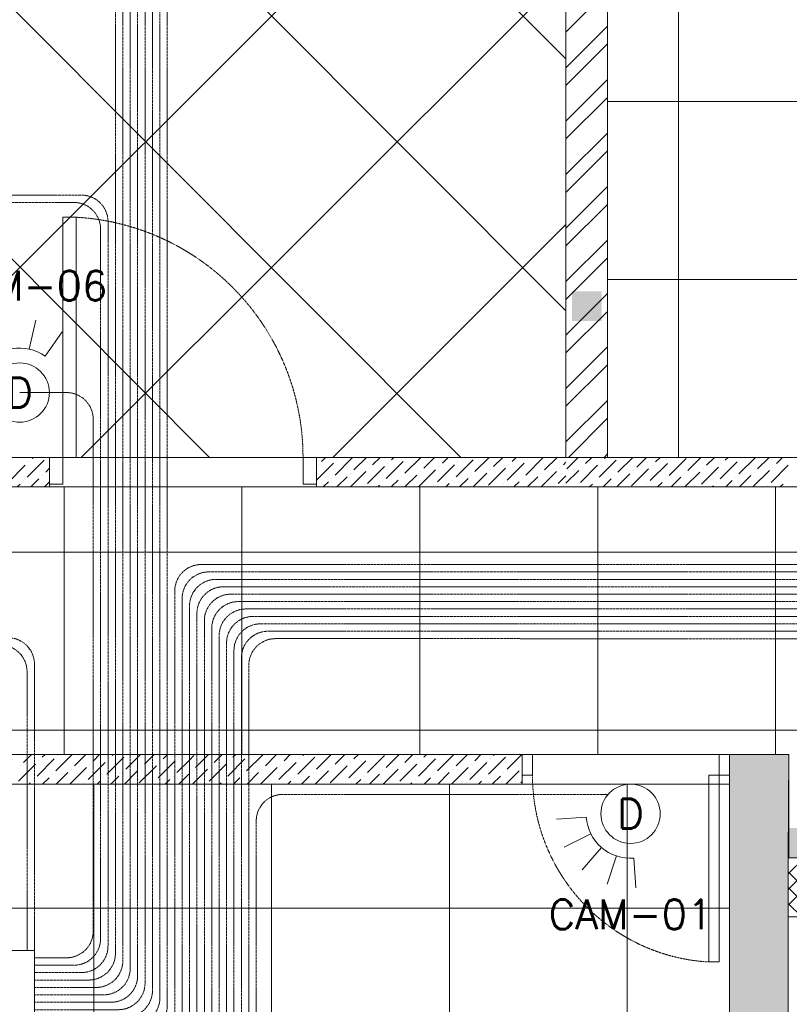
# Model space of a CAD drawing. Header units: millimetres. Extents: x -150 to 17700, y -13097 to 13830.
# Tile 49 of 67: x 12607 to 15204, y 1676 to 4996. Entities that reach past the tile are written whole.
import ezdxf
from ezdxf.enums import TextEntityAlignment as Align

# ---------------------------------------------------------------- set-up
doc = ezdxf.new("R2010")
doc.units = ezdxf.units.MM
doc.header["$MEASUREMENT"] = 0
for name, pattern in [('HIDDENX2', [0.75, 0.5, -0.25]), ('RCP XREF$0$( Hidden )', [0.375, 0.25, -0.125]), ('RCP XREF$0$HIDDEN2', [0.1875, 0.125, -0.0625])]:
    doc.linetypes.add(name, pattern=pattern)
doc.layers.get('0').update_dxf_attribs({"lineweight": 5})
for name, color, linetype, lineweight, true_color in [('M-MEP-ELIT-CABLE', 7, 'HIDDENX2', 20, 0x960000), ('M-MEP-ELIT-EQUIP', 6, 'Continuous', 15, 0xff00ff), ('M-MEP-ELTV-CABLE', 7, 'HIDDENX2', 20, 0x007d00), ('M-MEP-ELTV-CAM', 5, 'Continuous', 20, 0x0000ff), ('RCP XREF$0$A-100MM', 9, 'Continuous', 0, 0x808080), ('RCP XREF$0$A-140MM', 9, 'Continuous', 0, 0x808080), ('RCP XREF$0$A-CEILING-01', 9, 'Continuous', 0, 0x808080), ('RCP XREF$0$A-CEILING-04', 9, 'Continuous', 0, 0x808080), ('RCP XREF$0$A-CEILING-05', 9, 'Continuous', 0, 0x808080), ('RCP XREF$0$A-LINTEL', 9, 'RCP XREF$0$( Hidden )', 0, 0x808080), ('RCP XREF$0$A-Wall & Column', 9, 'Continuous', 0, 0x808080), ('RCP XREF$0$door', 9, 'Continuous', 0, 0x808080), ('RCP XREF$0$EQ', 9, 'Continuous', 0, 0x808080), ('RCP XREF$0$ND_26_HATCH', 9, 'Continuous', 0, 0x808080)]:
    doc.layers.add(name, color=color, linetype=linetype, lineweight=lineweight, true_color=true_color)
doc.layers.add('M-MEP-GEN', color=7, linetype='Continuous', lineweight=5)
doc.styles.get("Standard").update_dxf_attribs({"font": 'romans.shx'})

# ---------------------------------------------------------------- blocks, each defined once
blk = doc.blocks.new('RCP XREF')
at = {"lineweight": 0, "true_color": 0x808080}
h = blk.add_hatch(color=8, dxfattribs=at)
h.dxf.hatch_style = 1
h.paths.add_polyline_path([(14470, 9520), (14570, 9520), (14570, 9420), (14470, 9420)])
h.paths.add_polyline_path([(17250, 9520), (17350, 9520), (17350, 9420), (17250, 9420)])
h.paths.add_polyline_path([(14470, 7708), (14570, 7708), (14570, 7608), (14470, 7608)])
h.paths.add_polyline_path([(14470, 5890), (14570, 5890), (14570, 5790), (14470, 5790)])
h.paths.add_polyline_path([(14470, 4080), (14570, 4080), (14570, 3980), (14470, 3980)])
h.paths.add_polyline_path([(15202, 2270), (15302, 2270), (15302, 2170), (15202, 2170)])
h.paths.add_polyline_path([(17250, 2270), (17350, 2270), (17350, 2170), (17250, 2170)])
h.paths.add_polyline_path([(17250, 4080), (17350, 4080), (17350, 3980), (17250, 3980)])
h.paths.add_polyline_path([(17250, 5890), (17350, 5890), (17350, 5790), (17250, 5790)])
h.paths.add_polyline_path([(17250, 7708), (17350, 7708), (17350, 7608), (17250, 7608)])
at = {"layer": 'RCP XREF$0$ND_26_HATCH', "lineweight": 0, "true_color": 0x808080, "transparency": 33554687}
h = blk.add_hatch(color=8, dxfattribs=at)
h.dxf.hatch_style = 1
h.paths.add_polyline_path([(15200, 0), (15200, 1970), (15400, 1970), (15400, 2043.5), (15400, 2170), (15202, 2170), (15202, 2518), (15002, 2518), (15002, 200), (14369.9, 200), (14369.9, 199.7), (12979.6, 199.7), (12979.6, 198.7), (12313.4, 198.7), (7990, 200), (7990, 850), (7590, 850), (7590, 650), (7790, 650), (7790, 0)])
h.paths.add_polyline_path([(7790, 650), (7590, 650), (7590, 850), (7790, 850)], flags=17)
h.paths.add_polyline_path([(7990, 0), (7790, 0), (7790, 200), (7990, 200)], flags=17)
h.paths.add_polyline_path([(9805, 0), (10005, 0), (10005, 200), (9805, 200)], flags=17)
h.paths.add_polyline_path([(11820, 0), (12020, 0), (12020, 200), (11820, 200)], flags=17)
h.paths.add_polyline_path([(15000, 0), (15200, 0), (15200, 200), (15000, 200)], flags=17)
h.paths.add_polyline_path([(15200, 1970), (15400, 1970), (15400, 2170), (15200, 2170)], flags=17)
at = {"layer": 'RCP XREF$0$A-100MM', "color": 8, "linetype": 'Continuous', "lineweight": 0, "true_color": 0x808080, "transparency": 33554687}
for p, q in [((12649.1, 3516.1), (12653, 3520)), ((13625.5, 3506.4), (13639.1, 3520)), ((13734.6, 3477.7), (13777, 3520)), ((13797.8, 3494.9), (13822.9, 3520)), ((13861, 3512.1), (13868.9, 3520)), ((13907, 3466.2), (13960.8, 3520)), ((13970.2, 3483.4), (14006.8, 3520)), ((14033.4, 3500.6), (14052.7, 3520)), ((14096.6, 3517.9), (14098.7, 3520)), ((14142.5, 3471.9), (14190.6, 3520)), ((14205.7, 3489.1), (14236.6, 3520)), ((14268.9, 3506.4), (14282.6, 3520)), ((14378.1, 3477.7), (14420.4, 3520)), ((14453.1, 3481.6), (14491.5, 3520)), ((14516.3, 3498.9), (14537.5, 3520)), ((14579.5, 3516.1), (14583.4, 3520)), ((14625.5, 3470.1), (14675.3, 3520)), ((14688.7, 3487.4), (14721.3, 3520)), ((14751.9, 3504.6), (14767.3, 3520)), ((14861, 3475.9), (14905.2, 3520)), ((14924.2, 3493.1), (14951.1, 3520)), ((14987.4, 3510.3), (14997.1, 3520)), ((15033.4, 3464.4), (15089, 3520)), ((15096.6, 3481.6), (15135, 3520)), ((15159.8, 3498.9), (15180.9, 3520)), ((12568.7, 3435.7), (12626.1, 3493.1)), ((12631.9, 3452.9), (12689.3, 3510.3)), ((12637.6, 3504.6), (12637.6, 3504.6)), ((13608.2, 3443.2), (13665.7, 3500.6)), ((13614, 3494.9), (13614, 3494.9)), ((13671.4, 3460.4), (13728.9, 3517.9)), ((13677.2, 3512.1), (13677.2, 3512.1)), ((13780.6, 3431.7), (13838, 3489.1)), ((13843.8, 3448.9), (13901.2, 3506.4)), ((13849.5, 3500.6), (13849.5, 3500.6)), ((13912.7, 3517.9), (13912.7, 3517.9)), ((14016.1, 3437.4), (14073.6, 3494.9)), ((14021.9, 3489.1), (14021.9, 3489.1)), ((14079.3, 3454.7), (14136.8, 3512.1)), ((14085.1, 3506.4), (14085.1, 3506.4)), ((14251.7, 3443.2), (14309.2, 3500.6)), ((14257.4, 3494.9), (14257.4, 3494.9)), ((14314.9, 3460.4), (14372.3, 3517.9)), ((14320.6, 3512.1), (14320.6, 3512.1)), ((14441.3, 3494.9), (14450, 3503.6)), ((14499.1, 3435.7), (14556.5, 3493.1)), ((14504.8, 3487.4), (14504.8, 3487.4)), ((14562.3, 3452.9), (14619.7, 3510.3)), ((14568, 3504.6), (14568, 3504.6)), ((14734.6, 3441.4), (14792.1, 3498.9)), ((14740.4, 3493.1), (14740.4, 3493.1)), ((14797.8, 3458.6), (14855.3, 3516.1)), ((14803.6, 3510.3), (14803.6, 3510.3)), ((14907, 3429.9), (14964.4, 3487.4)), ((14970.2, 3447.1), (15027.6, 3504.6)), ((14975.9, 3498.9), (14975.9, 3498.9)), ((15039.1, 3516.1), (15039.1, 3516.1)), ((15142.5, 3435.7), (15200, 3493.1)), ((15148.3, 3487.4), (15148.3, 3487.4)), ((12683.6, 3458.6), (12683.6, 3458.6)), ((12695.1, 3470.1), (12708, 3483.1)), ((13677, 3420), (13711.6, 3454.7)), ((13722.9, 3420), (13774.8, 3471.9)), ((13723.1, 3466.2), (13723.1, 3466.2)), ((13786.3, 3483.4), (13786.3, 3483.4)), ((13895.5, 3454.7), (13895.5, 3454.7)), ((13906.8, 3420), (13947.2, 3460.4)), ((13952.9, 3420.2), (14010.4, 3477.7)), ((13958.7, 3471.9), (13958.7, 3471.9)), ((14131, 3460.4), (14131, 3460.4)), ((14136.6, 3420), (14182.8, 3466.2)), ((14188.5, 3425.9), (14246, 3483.4)), ((14194.2, 3477.7), (14194.2, 3477.7)), ((14320.4, 3420), (14355.1, 3454.7)), ((14366.4, 3420), (14418.3, 3471.9)), ((14366.6, 3466.2), (14366.6, 3466.2)), ((14424.1, 3431.7), (14450, 3457.6)), ((14429.8, 3483.4), (14429.8, 3483.4)), ((14450, 3432.5), (14493.3, 3475.9)), ((14614, 3458.6), (14614, 3458.6)), ((14621.3, 3420), (14665.7, 3464.4)), ((14671.4, 3424.2), (14728.9, 3481.6)), ((14677.2, 3475.9), (14677.2, 3475.9)), ((14849.5, 3464.4), (14849.5, 3464.4)), ((14851.1, 3420), (14901.2, 3470.1)), ((14912.7, 3481.6), (14912.7, 3481.6)), ((15035, 3420), (15073.6, 3458.6)), ((15080.9, 3420), (15136.8, 3475.9)), ((15085.1, 3470.1), (15085.1, 3470.1)), ((12599, 3420), (12608.9, 3429.9)), ((12620.4, 3441.4), (12620.4, 3441.4)), ((12644.9, 3420), (12672.1, 3447.1)), ((12690.9, 3420), (12708, 3437.1)), ((13631, 3420), (13648.4, 3437.4)), ((13659.9, 3448.9), (13659.9, 3448.9)), ((13769.1, 3420.2), (13769.1, 3420.2)), ((13814.9, 3420), (13820.8, 3425.9)), ((13832.3, 3437.4), (13832.3, 3437.4)), ((13860.8, 3420), (13884, 3443.2)), ((14004.7, 3425.9), (14004.7, 3425.9)), ((14044.7, 3420), (14056.4, 3431.7)), ((14067.9, 3443.2), (14067.9, 3443.2)), ((14090.6, 3420), (14119.6, 3448.9)), ((14228.5, 3420), (14228.7, 3420.2)), ((14240.2, 3431.7), (14240.2, 3431.7)), ((14274.5, 3420), (14291.9, 3437.4)), ((14303.4, 3448.9), (14303.4, 3448.9)), ((14412.6, 3420.2), (14412.6, 3420.2)), ((14487.6, 3424.2), (14487.6, 3424.2)), ((14529.4, 3420), (14539.3, 3429.9)), ((14550.8, 3441.4), (14550.8, 3441.4)), ((14575.3, 3420), (14602.5, 3447.1)), ((14723.1, 3429.9), (14723.1, 3429.9)), ((14759.2, 3420), (14774.9, 3435.7)), ((14786.3, 3447.1), (14786.3, 3447.1)), ((14805.2, 3420), (14838, 3452.9)), ((14943, 3420), (14947.2, 3424.2)), ((14958.7, 3435.7), (14958.7, 3435.7)), ((14989, 3420), (15010.4, 3441.4)), ((15021.9, 3452.9), (15021.9, 3452.9)), ((15131.1, 3424.2), (15131.1, 3424.2)), ((15172.9, 3420), (15182.8, 3429.9)), ((15194.3, 3441.4), (15194.3, 3441.4)), ((12620.1, 2491.4), (12646.7, 2518)), ((12666, 2445.4), (12723.5, 2502.8)), ((12671.8, 2497.1), (12671.8, 2497.1)), ((12683.2, 2508.6), (12692.7, 2518)), ((12729.2, 2462.6), (12784.6, 2518)), ((12735, 2514.3), (12735, 2514.3)), ((12792.4, 2479.9), (12830.5, 2518)), ((12838.4, 2433.9), (12895.8, 2491.4)), ((12855.6, 2497.1), (12876.5, 2518)), ((12901.6, 2451.1), (12959, 2508.6)), ((12907.3, 2502.8), (12907.3, 2502.8)), ((12918.8, 2514.3), (12922.5, 2518)), ((12964.8, 2468.4), (13014.4, 2518)), ((13028, 2485.6), (13060.3, 2518)), ((13073.9, 2439.7), (13131.4, 2497.1)), ((13079.7, 2491.4), (13079.7, 2491.4)), ((13091.2, 2502.8), (13106.3, 2518)), ((13137.1, 2456.9), (13179.5, 2499.3)), ((13142.9, 2508.6), (13142.9, 2508.6)), ((13179.5, 2499.3), (13194.6, 2514.3)), ((13200.3, 2474.1), (13244.2, 2518)), ((13263.5, 2491.4), (13290.2, 2518)), ((13309.5, 2445.4), (13366.9, 2502.8)), ((13315.2, 2497.1), (13315.2, 2497.1)), ((13326.7, 2508.6), (13336.1, 2518)), ((13372.7, 2462.6), (13428, 2518)), ((13378.4, 2514.3), (13378.4, 2514.3)), ((13435.9, 2479.9), (13474, 2518)), ((13481.8, 2433.9), (13539.3, 2491.4)), ((13499.1, 2497.1), (13520, 2518)), ((13545, 2451.1), (13602.5, 2508.6)), ((13550.8, 2502.8), (13550.8, 2502.8)), ((13562.3, 2514.3), (13565.9, 2518)), ((13608.2, 2468.4), (13657.9, 2518)), ((13671.4, 2485.6), (13703.8, 2518)), ((13717.4, 2439.7), (13774.8, 2497.1)), ((13723.1, 2491.4), (13723.1, 2491.4)), ((13734.6, 2502.8), (13749.8, 2518)), ((13780.6, 2456.9), (13838, 2514.3)), ((13786.3, 2508.6), (13786.3, 2508.6)), ((13843.8, 2474.1), (13887.7, 2518)), ((13907, 2491.4), (13933.6, 2518)), ((13952.9, 2445.4), (14010.4, 2502.8)), ((13958.7, 2497.1), (13958.7, 2497.1)), ((13970.2, 2508.6), (13979.6, 2518)), ((14016.1, 2462.6), (14071.5, 2518)), ((14021.9, 2514.3), (14021.9, 2514.3)), ((14079.3, 2479.9), (14117.5, 2518)), ((14125.3, 2433.9), (14182.8, 2491.4)), ((14142.5, 2497.1), (14163.4, 2518)), ((14188.5, 2451.1), (14246, 2508.6)), ((14194.2, 2502.8), (14194.2, 2502.8)), ((14205.7, 2514.3), (14209.4, 2518)), ((14251.7, 2468.4), (14301.3, 2518)), ((12602.8, 2428.2), (12660.3, 2485.6)), ((12608.6, 2479.9), (12608.6, 2479.9)), ((12776.5, 2418), (12832.6, 2474.1)), ((12780.9, 2468.4), (12780.9, 2468.4)), ((12844.1, 2485.6), (12844.1, 2485.6)), ((12960.3, 2418), (13005, 2462.6)), ((13010.7, 2422.4), (13068.2, 2479.9)), ((13016.5, 2474.1), (13016.5, 2474.1)), ((13188.8, 2462.6), (13188.8, 2462.6)), ((13190.2, 2418), (13240.5, 2468.4)), ((13246.3, 2428.2), (13303.7, 2485.6)), ((13252, 2479.9), (13252, 2479.9)), ((13420, 2418), (13476.1, 2474.1)), ((13424.4, 2468.4), (13424.4, 2468.4)), ((13487.6, 2485.6), (13487.6, 2485.6)), ((13603.8, 2418), (13648.4, 2462.6)), ((13654.2, 2422.4), (13711.6, 2479.9)), ((13659.9, 2474.1), (13659.9, 2474.1)), ((13832.3, 2462.6), (13832.3, 2462.6)), ((13833.6, 2418), (13884, 2468.4)), ((13889.7, 2428.2), (13947.2, 2485.6)), ((13895.5, 2479.9), (13895.5, 2479.9)), ((14063.4, 2418), (14119.6, 2474.1)), ((14067.9, 2468.4), (14067.9, 2468.4)), ((14131, 2485.6), (14131, 2485.6)), ((14247.3, 2418), (14291.9, 2462.6)), ((12654.5, 2433.9), (12654.5, 2433.9)), ((12684.6, 2418), (12706.2, 2439.7)), ((12717.7, 2451.1), (12717.7, 2451.1)), ((12730.5, 2418), (12769.4, 2456.9)), ((12868.4, 2418), (12878.6, 2428.2)), ((12890.1, 2439.7), (12890.1, 2439.7)), ((12914.4, 2418), (12941.8, 2445.4)), ((12953.3, 2456.9), (12953.3, 2456.9)), ((13062.4, 2428.2), (13062.4, 2428.2)), ((13098.2, 2418), (13114.1, 2433.9)), ((13125.6, 2445.4), (13125.6, 2445.4)), ((13144.2, 2418), (13177.3, 2451.1)), ((13298, 2433.9), (13298, 2433.9)), ((13328, 2418), (13349.7, 2439.7)), ((13361.2, 2451.1), (13361.2, 2451.1)), ((13374, 2418), (13412.9, 2456.9)), ((13511.9, 2418), (13522.1, 2428.2)), ((13533.5, 2439.7), (13533.5, 2439.7)), ((13557.9, 2418), (13585.3, 2445.4)), ((13596.7, 2456.9), (13596.7, 2456.9)), ((13705.9, 2428.2), (13705.9, 2428.2)), ((13741.7, 2418), (13757.6, 2433.9)), ((13769.1, 2445.4), (13769.1, 2445.4)), ((13787.7, 2418), (13820.8, 2451.1)), ((13941.5, 2433.9), (13941.5, 2433.9)), ((13971.5, 2418), (13993.2, 2439.7)), ((14004.7, 2451.1), (14004.7, 2451.1)), ((14017.5, 2418), (14056.4, 2456.9)), ((14155.4, 2418), (14165.5, 2428.2)), ((14177, 2439.7), (14177, 2439.7)), ((14201.3, 2418), (14228.7, 2445.4)), ((14240.2, 2456.9), (14240.2, 2456.9)), ((14297.7, 2422.4), (14302, 2426.8)), ((12638.6, 2418), (12643, 2422.4)), ((12826.9, 2422.4), (12826.9, 2422.4)), ((13282.1, 2418), (13286.5, 2422.4)), ((13470.3, 2422.4), (13470.3, 2422.4)), ((13925.6, 2418), (13930, 2422.4)), ((14113.8, 2422.4), (14113.8, 2422.4))]:
    blk.add_line(p, q, dxfattribs=at)
at = {"layer": 'RCP XREF$0$A-140MM', "color": 8, "linetype": 'Continuous', "lineweight": 0, "true_color": 0x808080}
for p, q in [((14450, 4954.2), (14590, 5094.2)), ((14450, 4834), (14590, 4974)), ((14450, 4773.9), (14590, 4913.9)), ((14450, 4653.6), (14590, 4793.6)), ((14450, 4593.5), (14590, 4733.5)), ((14450, 4473.3), (14590, 4613.3)), ((14450, 4413.2), (14590, 4553.2)), ((14450, 4293), (14590, 4433)), ((14450, 4232.9), (14590, 4372.9)), ((14450, 4112.7), (14590, 4252.7)), ((14450, 4052.6), (14590, 4192.6)), ((14450, 3932.4), (14590, 4072.4)), ((14450, 3872.3), (14590, 4012.3)), ((14450, 3752.1), (14590, 3892.1)), ((14450, 3692), (14590, 3832)), ((14450, 3571.8), (14590, 3711.8)), ((14458.3, 3520), (14590, 3651.7)), ((14578.5, 3520), (14590, 3531.5))]:
    blk.add_line(p, q, dxfattribs=at)
at = {"layer": 'RCP XREF$0$A-CEILING-01', "color": 8, "lineweight": 0, "true_color": 0x808080}
for p, q in [((14590, 3520), (14590, 9520)), ((14450, 3520), (14450, 6923.4)), ((12402.8, 3520), (14450, 3520)), ((15490.9, 3520), (14590, 3520)), ((12361.4, 3420), (17230, 3420)), ((15202, 2518), (12157, 2518)), ((15200, 2170), (15202, 2518)), ((12257, 2418), (15002, 2418)), ((15002, 2418), (15002, 200)), ((17230, 2170), (15200, 2170))]:
    blk.add_line(p, q, dxfattribs=at)
at = {"layer": 'RCP XREF$0$A-CEILING-04', "color": 8, "linetype": 'Continuous', "lineweight": 0, "true_color": 0x808080}
for p, q in [((14450, 4863.7), (12608.6, 6708.4)), ((14450, 4014.5), (12184.3, 6284.1)), ((14450, 6000.2), (12184.3, 3738.5)), ((14095.8, 3520), (11760.1, 5859.8)), ((13248, 3520), (11335.8, 5435.6)), ((14450, 5152.4), (12814.7, 3520)), ((14450, 4304.6), (13664, 3520)), ((12757, 2518), (12757, 3420)), ((13357, 2518), (13357, 3420)), ((13957, 2518), (13957, 3420)), ((14557, 2518), (14557, 3420)), ((15157, 2518), (15157, 3420)), ((10225.7, 3200), (17230.8, 3200)), ((9905, 2600), (17229.6, 2600)), ((12857, 200), (12857, 2418)), ((13457, 200), (13457, 2418)), ((14057, 200), (14057, 2418)), ((14657, 200), (14657, 2418)), ((12257, 2000), (15002, 2000))]:
    blk.add_line(p, q, dxfattribs=at)
at = {"layer": 'RCP XREF$0$A-CEILING-05', "color": 8, "linetype": 'Continuous', "lineweight": 0, "true_color": 0x808080}
for p, q in [((14830, 3520), (14830, 9520)), ((14590, 4720), (17230, 4720)), ((14590, 4120), (17230, 4120))]:
    blk.add_line(p, q, dxfattribs=at)
at = {"layer": 'RCP XREF$0$A-LINTEL', "color": 8, "lineweight": 0, "ltscale": 8, "true_color": 0x808080}
for p, q in [((13608, 3520), (12708, 3520)), ((12708, 3420), (13608, 3420)), ((14302, 2518), (15002, 2518)), ((14302, 2418), (15002, 2418))]:
    blk.add_line(p, q, dxfattribs=at)
at = {"layer": 'RCP XREF$0$A-Wall & Column', "color": 8, "lineweight": 0, "true_color": 0x808080}
for p, q in [((14450, 3520), (14450, 9620)), ((14590, 3520), (14590, 9520)), ((12402.8, 3520), (12708, 3520)), ((12708, 3520), (12708, 3420)), ((13608, 3420), (13608, 3520)), ((13608, 3520), (14450, 3520)), ((14450, 3520), (15338.8, 3520)), ((12708, 3420), (12361.4, 3420)), ((14450, 3420), (13608, 3420)), ((14450, 3420), (15338.8, 3420)), ((12157, 2518), (14302, 2518)), ((14302, 2518), (14302, 2418)), ((15002, 2518), (15202, 2518)), ((15002, 2518), (15002, 200)), ((15202, 2518), (15202, 2170)), ((12257, 2418), (14302, 2418)), ((15400, 2170), (15200, 2170)), ((15200, 2170), (15200, 1970)), ((15200, 1970), (15200, 0)), ((15200, 1970), (15400, 1970)), ((15200, 1970), (15400, 1970))]:
    blk.add_line(p, q, dxfattribs=at)
at = {"layer": 'RCP XREF$0$door', "color": 8, "lineweight": 0, "true_color": 0x808080}
for points in [[(12753, 4329.6), (12798, 4329.6), (12798, 3520), (12753, 3520)], [(12753, 3520), (12708, 3520), (12708, 3430), (12753, 3430)], [(13608, 3520), (13563, 3520), (13563, 3430), (13608, 3430)], [(14302, 2448), (14337, 2448), (14337, 2518), (14302, 2518)], [(14967, 2448), (15002, 2448), (15002, 2518), (14967, 2518)], [(14967, 1818.3), (14932, 1818.3), (14932, 2448), (14967, 2448)]]:
    blk.add_lwpolyline(points, close=True, dxfattribs=at)
at = {"layer": 'RCP XREF$0$EQ', "color": 8, "linetype": 'RCP XREF$0$HIDDEN2', "lineweight": 0, "ltscale": 7, "true_color": 0x808080}
for centre, radius, start, end in [((12751.4, 3519.3), 811.6, 0.0462, 86.7054), ((14968.3, 2448.5), 631.3, 180.0462, 266.7054)]:
    blk.add_arc(centre, radius, start, end, dxfattribs=at)
at = {"layer": 'RCP XREF$0$ND_26_HATCH', "color": 8, "linetype": 'Continuous', "lineweight": 0, "true_color": 0x808080}
for p, q in [((15200, 2168.6), (15201.4, 2170)), ((15200, 2115.6), (15254.4, 2170)), ((15200, 2062.6), (15307.4, 2170)), ((15200, 2009.5), (15360.5, 2170)), ((15352, 1970), (15200, 2122)), ((15299, 1970), (15200, 2069)), ((15245.9, 1970), (15200, 2015.9))]:
    blk.add_line(p, q, dxfattribs=at)
blk = doc.blocks.new('DOME-CCTV-CM')
at = {"color": 0}
for p, q in [((106.1, 106.1), (176.8, 176.8)), ((138.6, 57.4), (231, 95.7)), ((150, 0), (250, 0)), ((138.6, -57.4), (231, -95.7)), ((106.1, -106.1), (176.8, -176.8))]:
    blk.add_line(p, q, dxfattribs=at)
blk.add_circle((0, 0), 100, dxfattribs=at)
blk.add_arc((0, 0), 150, 315, 45, dxfattribs=at)
blk.add_attdef('D', text='', height=100, dxfattribs=at).set_placement((0, 0), align=Align.MIDDLE_CENTER)

msp = doc.modelspace()

# ---------------------------------------------------------------- linework, layer by layer
at = {"layer": 'M-MEP-ELIT-CABLE', "ltscale": 5}
for points in [[(12657, 1657.4), (12940.1, 1657.4, 0.414214), (13030.1, 1747.4), (13030.1, 13152, 0.414214), (12940.1, 13242), (12847.7, 13242, -0.414214), (12757.7, 13332), (12757.7, 13470.4)], [(12657, 1632.4), (12965.1, 1632.4, 0.414214), (13055.1, 1722.4), (13055.1, 13214, 0.414214), (12965.1, 13304), (12926.1, 13304, -0.414214), (12836.1, 13394), (12836.1, 13449.5)], [(12657, 1357.4), (13240.1, 1357.4, 0.414214), (13330.1, 1447.4), (13330.1, 2868.6, -0.414214), (13420.1, 2958.6), (15494.5, 2958.6, 0.414214), (15584.5, 3048.6), (15584.5, 11882.9, 0.414214), (15494.5, 11972.9), (14749.8, 11972.9)], [(12657, 1382.4), (13215.1, 1382.4, 0.414214), (13305.1, 1472.4), (13305.1, 2893.6, -0.414214), (13395.1, 2983.6), (15469.5, 2983.6, 0.414214), (15559.5, 3073.6), (15559.5, 11782.9, 0.414214), (15469.5, 11872.9), (14750.2, 11872.9)], [(12657, 1407.4), (13190.1, 1407.4, 0.414214), (13280.1, 1497.4), (13280.1, 2918.6, -0.414214), (13370.1, 3008.6), (15444.5, 3008.6, 0.414214), (15534.5, 3098.6), (15534.5, 11499, 0.414214), (15444.5, 11589), (14487.5, 11589)], [(12657, 1432.4), (13165.1, 1432.4, 0.414214), (13255.1, 1522.4), (13255.1, 2943.6, -0.414214), (13345.1, 3033.6), (15419.5, 3033.6, 0.414214), (15509.5, 3123.6), (15509.5, 10882.5, 0.414214), (15419.5, 10972.5), (14487.5, 10972.5)], [(12657, 1457.4), (13140.1, 1457.4, 0.414214), (13230.1, 1547.4), (13230.1, 2968.6, -0.414214), (13320.1, 3058.6), (15394.5, 3058.6, 0.414214), (15484.5, 3148.6), (15484.5, 10188, 0.414214), (15394.5, 10278), (14487.5, 10278)], [(2673.5, 10218.2), (1906.4, 10218.2, 0.414214), (1816.4, 10128.2), (1816.4, 4419.4, 0.414214), (1906.4, 4329.4), (12038, 4329.4, -0.414214), (12128, 4239.4), (12128, 2977, 0.414214), (12218, 2887), (12542, 2887, -0.414214), (12632, 2797), (12632, 1856.7)], [(12657, 1856.7), (12657, 2822, 0.414214), (12567, 2912), (12243, 2912, -0.414214), (12153, 3002), (12153, 4264.4, 0.414214), (12063, 4354.4), (1931.4, 4354.4, -0.414214), (1841.4, 4444.4), (1841.4, 9288.1, -0.414214), (1931.4, 9378.1), (2673.5, 9378.1)], [(2673.5, 8821.5), (1956.4, 8821.5, 0.414214), (1866.4, 8731.5), (1866.4, 4469.4, 0.414214), (1956.4, 4379.4), (12790.1, 4379.4, -0.414214), (12880.1, 4289.4), (12880.1, 1897.4, -0.414214), (12790.1, 1807.4), (12657, 1807.4)], [(2473.5, 8410.3), (1981.4, 8410.3, 0.414214), (1891.4, 8320.3), (1891.4, 4494.4, 0.414214), (1981.4, 4404.4), (12815.1, 4404.4, -0.414214), (12905.1, 4314.4), (12905.1, 1872.4, -0.414214), (12815.1, 1782.4), (12657, 1782.4)], [(12657, 1607.4), (12990.1, 1607.4, 0.414214), (13080.1, 1697.4), (13080.1, 8067.5, -0.414214), (13170.1, 8157.5), (13686.5, 8157.5)], [(12657, 1532.4), (13065.1, 1532.4, 0.414214), (13155.1, 1622.4), (13155.1, 3043.6, -0.414214), (13245.1, 3133.6), (15319.5, 3133.6, 0.414214), (15409.5, 3223.6), (15409.5, 7950.1, 0.414214), (15319.5, 8040.1), (14789.8, 8040.1)], [(12657, 1557.4), (13040.1, 1557.4, 0.414214), (13130.1, 1647.4), (13130.1, 3068.6, -0.414214), (13220.1, 3158.6), (15294.5, 3158.6, 0.414214), (15384.5, 3248.6), (15384.5, 7858.3, 0.415122), (15294.2, 7948.3), (14790.1, 7946.7)], [(12657, 1582.4), (13015.1, 1582.4, 0.414214), (13105.1, 1672.4), (13105.1, 7557, -0.414214), (13195.1, 7647), (13176, 7647)], [(12657, 1682.4), (12915.1, 1682.4, 0.414214), (13005.1, 1772.4), (13005.1, 6168, 0.414214), (12915.1, 6258), (12069.9, 6258)], [(12657, 1757.4), (12840.1, 1757.4, 0.414214), (12930.1, 1847.4), (12930.1, 5396.9, 0.414214), (12840.1, 5486.9), (11649.4, 5486.9, -0.414214), (11559.4, 5576.9), (11559.4, 5747.5)], [(12657, 1707.4), (12890.1, 1707.4, 0.414214), (12980.1, 1797.4), (12980.1, 5611.7, 0.414214), (12890.1, 5701.7), (11886.8, 5701.7)], [(12657, 1732.4), (12865.1, 1732.4, 0.414214), (12955.1, 1822.4), (12955.1, 5542.9, 0.414214), (12865.1, 5632.9), (11814.3, 5632.9)]]:
    msp.add_lwpolyline(points, format="xyb", dxfattribs=at)
at = {"layer": 'M-MEP-ELIT-EQUIP'}
msp.add_lwpolyline([(12257, 1856.7), (12257, 1256.7), (12657, 1256.7), (12657, 1856.7)], close=True, dxfattribs=at)
at = {"layer": 'M-MEP-ELTV-CABLE', "ltscale": 5}
for points in [[(12657, 1332.4), (13265.1, 1332.4, 0.414214), (13355.1, 1422.4), (13355.1, 2843.6, -0.414214), (13445.1, 2933.6), (15519.5, 2933.6, 0.414214), (15609.5, 3023.6), (15609.5, 9600.7, -0.414214), (15699.5, 9690.7), (16937.9, 9690.7)], [(15146.9, 9207.5), (15369.5, 9207.5, -0.414214), (15459.5, 9117.5), (15459.5, 3173.6, -0.414214), (15369.5, 3083.6), (13295.1, 3083.6, 0.414214), (13205.1, 2993.6), (13205.1, 1572.4, -0.414214), (13115.1, 1482.4), (12657, 1482.4)], [(12657, 1507.4), (13090.1, 1507.4, 0.414214), (13180.1, 1597.4), (13180.1, 3018.6, -0.414214), (13270.1, 3108.6), (15344.5, 3108.6, 0.414214), (15434.5, 3198.6), (15434.5, 8593.4, 0.414214), (15344.5, 8683.4), (14436.6, 8683.4)], [(12607.2, 3738.4), (12765.1, 3738.4, -0.414214), (12855.1, 3648.4), (12855.1, 1922.4, -0.414214), (12765.1, 1832.4), (12657, 1832.4)], [(12657, 1307.4), (13290.1, 1307.4, 0.414214), (13380.1, 1397.4), (13380.1, 2818.6, -0.414214), (13470.1, 2908.6), (16947.2, 2908.3)], [(12657, 1282.4), (13315.1, 1282.4, 0.414214), (13405.1, 1372.4), (13405.1, 2293.5, -0.414214), (13495.1, 2383.5), (14592.2, 2383.5)]]:
    msp.add_lwpolyline(points, format="xyb", dxfattribs=at)

# ---------------------------------------------------------------- block references
at = {"ltscale": 5}
msp.add_blockref('RCP XREF', (0, 0), dxfattribs=at)
at = {"layer": 'M-MEP-ELTV-CAM', "lineweight": 0}
ref = msp.add_blockref('DOME-CCTV-CM', (12607.2, 3738.4), dxfattribs=dict(at, rotation=100))
ref.add_attrib('D', 'D', dxfattribs={"color": 0, "height": 100}).set_placement((12607.2, 3738.4), align=Align.MIDDLE_CENTER)
ref = msp.add_blockref('DOME-CCTV-CM', (14667.9, 2318.1), dxfattribs=dict(at, rotation=229.1929038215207))
ref.add_attrib('D', 'D', dxfattribs={"color": 0, "height": 100}).set_placement((14667.9, 2318.1), align=Align.MIDDLE_CENTER)

# ---------------------------------------------------------------- texts
at = {"layer": 'M-MEP-GEN', "char_height": 100, "attachment_point": 5}
for s, insert in [('CAM-06', (12626.6, 4098.8)), ('CAM-01', (14667.9, 1978.5))]:
    msp.add_mtext_dynamic_manual_height_columns(s, width=262.905, gutter_width=3324.7, heights=[0], dxfattribs=dict(at, insert=insert))

doc.saveas('drawing.dxf')
